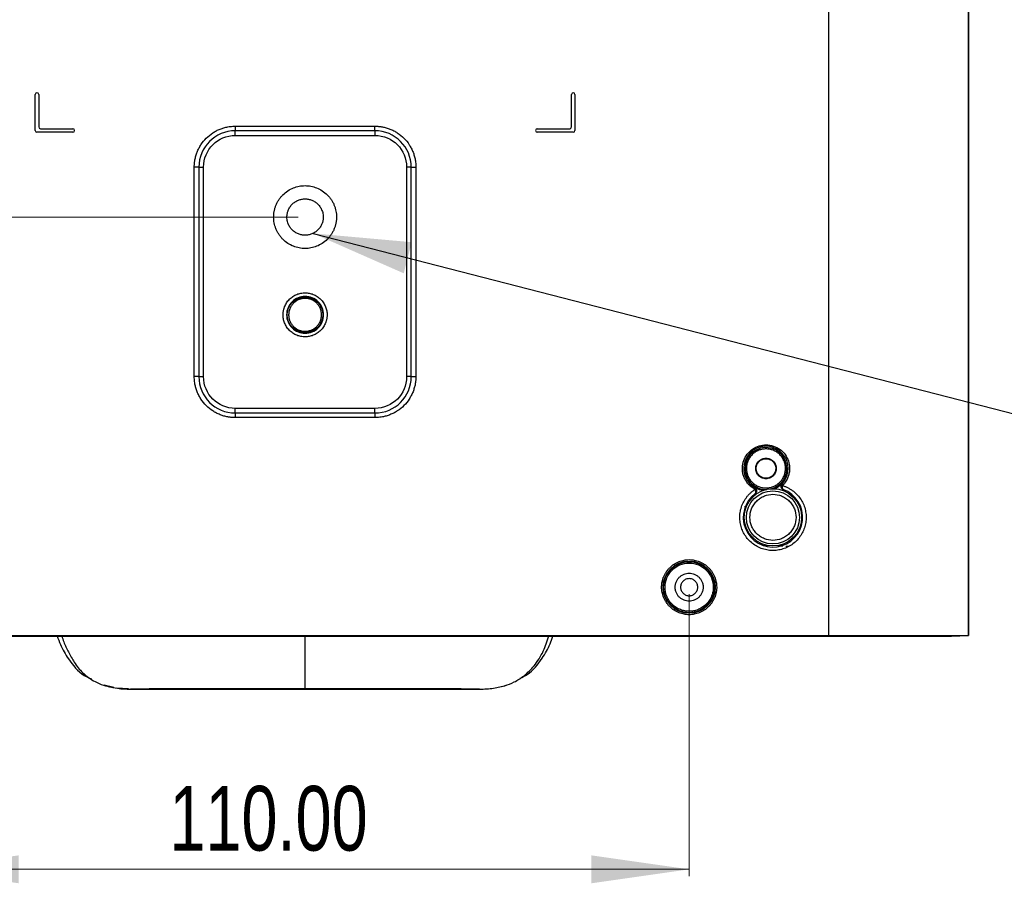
# Model space of a CAD drawing. Header units: millimetres. Extents: x 36 to 747, y 24 to 484.
# Tile 2 of 14: x 121 to 262, y 24 to 148. Entities that reach past the tile are written whole.
import ezdxf

# ---------------------------------------------------------------- set-up
doc = ezdxf.new("R2010")
doc.units = ezdxf.units.MM
doc.styles.add('SLDTEXTSTYLE0', font='TXT', dxfattribs={"width": 0.75})
doc.dimstyles.new('SLDDIMSTYLE0', dxfattribs={"dimtxt": 9.260417, "dimasz": 14, "dimexe": 0, "dimexo": 0.0625, "dimgap": 2.315104, "dimtad": 1, "dimrnd": 1e-09, "dimzin": 4, "dimdsep": 46, "dimtxsty": 'SLDTEXTSTYLE0', "dimsah": 1, "dimcen": 0.09, "dimadec": 0, "dimazin": 1, "dimtfac": 1, "dimtofl": 0, "dimtmove": 0, "dimatfit": 3, "dimfxl": 0, "dimfrac": 2, "dimtolj": 1, "dimtzin": 12, "dimarcsym": 0})
doc.dimstyles.new('SLDDIMSTYLE1', dxfattribs={"dimtxt": 9.260417, "dimasz": 14, "dimexe": 0, "dimexo": 0.0625, "dimgap": 2.315104, "dimtad": 1, "dimrnd": 1e-09, "dimzin": 4, "dimdsep": 46, "dimtxsty": 'SLDTEXTSTYLE0', "dimsah": 1, "dimcen": 0.09, "dimadec": 0, "dimazin": 1, "dimtfac": 1, "dimtmove": 0, "dimatfit": 0, "dimfxl": 0, "dimfrac": 2, "dimtolj": 1, "dimtzin": 12, "dimarcsym": 0})
doc.dimstyles.new('SLDDIMSTYLE2', dxfattribs={"dimtxt": 0.18, "dimasz": 14, "dimexe": 0, "dimexo": 0.0625, "dimgap": 0, "dimtad": 0, "dimtih": 1, "dimtoh": 1, "dimdec": 0, "dimrnd": 1e-09, "dimzin": 0, "dimdsep": 46, "dimtxsty": 'Standard', "dimsah": 1, "dimcen": 0.09, "dimadec": 0, "dimazin": 0, "dimtfac": 14, "dimtdec": 0, "dimtofl": 0, "dimtmove": 0, "dimatfit": 3, "dimfxl": 0, "dimfrac": 2, "dimtolj": 1, "dimtzin": 0, "dimarcsym": 0})

# ---------------------------------------------------------------- blocks, each defined once
blk = doc.blocks.new('_D_3')
at = {"color": 7, "linetype": 'Continuous', "lineweight": 0}
for p, q in [((106.7, 65.34), (106.7, 24.94)), ((216.7, 65.34), (216.7, 24.94)), ((106.7, 25.94), (216.7, 25.94))]:
    blk.add_line(p, q, dxfattribs=at)
at = {"color": 7, "linetype": 'Continuous', "lineweight": 18}
for points in [[(106.7, 25.94), (120.7, 23.94), (120.7, 27.94)], [(216.7, 25.94), (202.7, 27.94), (202.7, 23.94)]]:
    blk.add_solid(points, dxfattribs=at)
at = {"color": 7, "linetype": 'Continuous', "lineweight": 18, "insert": (142.26, 37.88), "char_height": 9.26, "attachment_point": 1, "style": 'SLDTEXTSTYLE0'}
blk.add_mtext('110.00', dxfattribs=at)
blk = doc.blocks.new('_D_4')
at = {"color": 7, "linetype": 'Continuous', "lineweight": 0}
for p, q in [((52.16, 178.34), (52.16, 204.34)), ((105.7, 178.34), (51.16, 178.34)), ((52.16, 119.34), (52.16, 178.34)), ((160.7, 119.34), (51.16, 119.34)), ((52.16, 119.34), (52.16, 93.34))]:
    blk.add_line(p, q, dxfattribs=at)
at = {"color": 7, "linetype": 'Continuous', "lineweight": 18}
for points in [[(52.16, 178.34), (54.16, 192.34), (50.16, 192.34)], [(52.16, 119.34), (50.16, 105.34), (54.16, 105.34)]]:
    blk.add_solid(points, dxfattribs=at)
at = {"color": 7, "linetype": 'Continuous', "lineweight": 18, "insert": (40.22, 138), "char_height": 9.26, "attachment_point": 1, "rotation": 90, "style": 'SLDTEXTSTYLE0'}
blk.add_mtext('59.00', dxfattribs=at)
blk = doc.blocks.new('_D_5')
at = {"color": 7, "linetype": 'Continuous', "lineweight": 0}
for p, q in [((52.16, 119.34), (52.16, 145.34)), ((160.7, 119.34), (51.16, 119.34)), ((52.16, 119.34), (52.16, 66.34)), ((105.7, 66.34), (51.16, 66.34)), ((52.16, 66.34), (52.16, 40.34))]:
    blk.add_line(p, q, dxfattribs=at)
at = {"color": 7, "linetype": 'Continuous', "lineweight": 18}
for points in [[(52.16, 119.34), (54.16, 133.34), (50.16, 133.34)], [(52.16, 66.34), (50.16, 52.34), (54.16, 52.34)]]:
    blk.add_solid(points, dxfattribs=at)
at = {"color": 7, "linetype": 'Continuous', "lineweight": 18, "insert": (40.22, 73.99), "char_height": 9.26, "attachment_point": 1, "rotation": 90, "style": 'SLDTEXTSTYLE0'}
blk.add_mtext('53.00', dxfattribs=at)

msp = doc.modelspace()

# ---------------------------------------------------------------- linework, layer by layer
at = {"color": 7, "linetype": 'Continuous', "lineweight": 25}
for p, q in [((236.702, 59.444), (236.702, 188.544)), ((256.7, 59.444), (256.7, 188.544)), ((256.702, 188.544), (256.702, 59.444)), ((123.052, 131.744), (123.052, 136.894)), ((123.552, 136.894), (123.552, 132.244)), ((199.852, 132.244), (199.852, 136.894)), ((200.352, 136.894), (200.352, 131.744)), ((128.452, 131.494), (123.302, 131.494)), ((123.802, 131.994), (128.452, 131.994)), ((151.702, 132.36), (151.702, 131.699)), ((151.702, 132.36), (171.702, 132.36)), ((171.702, 131.699), (151.702, 131.699)), ((151.702, 131.037), (151.702, 131.699)), ((171.702, 131.699), (171.702, 132.36)), ((171.702, 131.699), (171.702, 131.037)), ((194.952, 131.994), (199.602, 131.994)), ((200.102, 131.494), (194.952, 131.494)), ((151.702, 131.037), (171.702, 131.037)), ((146.498, 126.494), (145.836, 126.494)), ((145.836, 96.494), (145.836, 126.494)), ((146.498, 126.494), (146.498, 96.494)), ((146.498, 126.494), (147.159, 126.494)), ((147.159, 96.494), (147.159, 126.494)), ((176.245, 126.494), (176.245, 96.494)), ((176.907, 126.494), (176.245, 126.494)), ((176.907, 96.494), (176.907, 126.494)), ((176.907, 126.494), (177.568, 126.494)), ((177.568, 126.494), (177.568, 96.494)), ((146.498, 96.494), (145.836, 96.494)), ((146.498, 96.494), (147.159, 96.494)), ((176.907, 96.494), (176.245, 96.494)), ((176.907, 96.494), (177.568, 96.494)), ((171.702, 91.951), (151.702, 91.951)), ((151.702, 91.29), (151.702, 91.951)), ((171.702, 91.29), (171.702, 91.951)), ((151.702, 91.29), (171.702, 91.29)), ((151.702, 91.29), (151.702, 90.628)), ((171.702, 90.628), (151.702, 90.628)), ((171.702, 91.29), (171.702, 90.628)), ((229.966, 80.463), (229.988, 80.456)), ((226.173, 79.759), (226.186, 79.77)), ((230.158, 80.337), (230.174, 80.331)), ((224.665, 77.857), (224.748, 77.848)), ((227.76, 72.244), (227.301, 72.244)), ((229.644, 72.245), (230.11, 72.245)), ((230.11, 72.244), (229.644, 72.244)), ((230.112, 72.244), (230.112, 72.29)), ((230.13, 72.311), (230.13, 72.341)), ((230.554, 72.194), (230.881, 72.194)), ((230.702, 72.194), (230.702, 72.244)), ((86.702, 59.444), (236.702, 59.444)), ((86.702, 59.344), (236.702, 59.344)), ((236.702, 59.444), (256.7, 59.444)), ((236.702, 59.344), (236.702, 59.444)), ((236.702, 59.344), (254.154, 59.344)), ((254.254, 59.346), (254.154, 59.344)), ((254.174, 59.344), (254.237, 59.346)), ((254.254, 59.346), (256.7, 59.444)), ((256.702, 59.444), (254.274, 59.347)), ((134.324, 51.971), (132.931, 52.297)), ((136.394, 51.766), (134.767, 51.877)), ((136.702, 51.744), (186.702, 51.744))]:
    msp.add_line(p, q, dxfattribs=at)
at = {"color": 1, "linetype": 'Continuous', "lineweight": 25}
for p, q in [((224.423, 76.5), (224.423, 76.471)), ((229.95, 72.244), (230.128, 72.244))]:
    msp.add_line(p, q, dxfattribs=at)
at = {"color": 7, "linetype": 'Continuous', "lineweight": 25}
for centre, radius in [((161.702, 105.344), 2.553), ((228.702, 76.344), 4.1), ((228.702, 76.344), 3.8), ((216.702, 66.344), 3.743), ((216.702, 66.344), 3.652)]:
    msp.add_circle(centre, radius, dxfattribs=at)
for centre, radius, start, end in [((123.302, 136.894), 0.25, 0, 180), ((200.102, 136.894), 0.25, 0, 180), ((123.302, 131.744), 0.25, 180, 270), ((123.802, 132.244), 0.25, 180, 270), ((128.452, 131.744), 0.25, 270, 90), ((151.702, 126.494), 5.205, 90, 180), ((171.702, 126.494), 5.205, 360, 90), ((194.952, 131.744), 0.25, 90, 270), ((199.602, 132.244), 0.25, 270, 0), ((200.102, 131.744), 0.25, 270, 0), ((151.702, 96.494), 5.205, 180, 270), ((171.702, 96.494), 5.205, 270, 0), ((227.702, 83.344), 3.181, 316.18724, 240.07327), ((227.702, 83.344), 3.152, 240.26699, 263.45725), ((227.702, 83.344), 3.152, 292.80296, 315.99321), ((228.702, 76.344), 4.25, 126.5265, 69.7337)]:
    msp.add_arc(centre, radius, start, end, dxfattribs=at)
at = {"color": 1, "linetype": 'Continuous', "lineweight": 25}
for start, end in [(283.63891, 180), (180, 272.62129)]:
    msp.add_arc((227.702, 83.344), 2.995, start, end, dxfattribs=at)
at = {"color": 7, "linetype": 'Continuous', "lineweight": 25}
for points, knots in [([(145.836, 126.494), (145.837, 126.566), (145.838, 126.709), (145.851, 126.923), (145.87, 127.137), (145.898, 127.35), (145.952, 127.678), (146.056, 128.118), (146.242, 128.664), (146.485, 129.197), (146.888, 129.887), (147.525, 130.672), (148.309, 131.309), (148.999, 131.712), (149.532, 131.954), (150.079, 132.141), (150.565, 132.255), (150.988, 132.32), (151.344, 132.354), (151.583, 132.358), (151.702, 132.36)], [0, 0, 0, 0, 0.023335, 0.0466278, 0.0699095, 0.0932114, 0.1165649, 0.1783, 0.2400921, 0.3044013, 0.3687677, 0.5000056, 0.6312435, 0.6955528, 0.7599192, 0.8216543, 0.8834464, 0.922309, 0.9611118, 1, 1, 1, 1]), ([(171.702, 132.36), (171.774, 132.36), (171.917, 132.358), (172.131, 132.346), (172.345, 132.326), (172.558, 132.299), (172.886, 132.244), (173.326, 132.141), (173.872, 131.954), (174.405, 131.712), (175.095, 131.309), (175.88, 130.672), (176.517, 129.887), (176.92, 129.197), (177.162, 128.664), (177.349, 128.118), (177.463, 127.632), (177.528, 127.209), (177.562, 126.852), (177.566, 126.614), (177.568, 126.494)], [0, 0, 0, 0, 0.023335, 0.0466278, 0.0699095, 0.0932114, 0.1165649, 0.1783, 0.2400921, 0.3044013, 0.3687677, 0.5000056, 0.6312435, 0.6955528, 0.7599192, 0.8216543, 0.8834464, 0.922309, 0.9611118, 1, 1, 1, 1]), ([(157.202, 119.344), (157.203, 119.415), (157.205, 119.557), (157.22, 119.769), (157.245, 119.979), (157.28, 120.188), (157.324, 120.394), (157.378, 120.599), (157.443, 120.801), (157.544, 121.076), (157.7, 121.418), (157.931, 121.813), (158.203, 122.187), (158.618, 122.646), (159.217, 123.134), (160.016, 123.547), (160.854, 123.792), (161.702, 123.87), (162.551, 123.792), (163.388, 123.547), (164.187, 123.134), (164.786, 122.647), (165.201, 122.187), (165.473, 121.814), (165.705, 121.418), (165.889, 121.012), (166.031, 120.601), (166.129, 120.189), (166.191, 119.769), (166.198, 119.486), (166.202, 119.344)], [0, 0, 0, 0, 0.0151263, 0.030153, 0.0451134, 0.0600411, 0.0749699, 0.0899338, 0.1049663, 0.1201006, 0.1522587, 0.184454, 0.2172963, 0.2501767, 0.3158115, 0.3800824, 0.4400305, 0.5000162, 0.5599644, 0.6199501, 0.684221, 0.7498558, 0.7826981, 0.8155785, 0.8477365, 0.8799319, 0.9100771, 0.9399567, 0.969841, 1, 1, 1, 1]), ([(159.102, 119.344), (159.103, 119.399), (159.105, 119.508), (159.121, 119.671), (159.146, 119.832), (159.182, 119.991), (159.228, 120.148), (159.325, 120.416), (159.513, 120.782), (159.851, 121.195), (160.264, 121.533), (160.726, 121.772), (161.212, 121.914), (161.702, 121.959), (162.192, 121.914), (162.678, 121.772), (163.14, 121.534), (163.553, 121.195), (163.891, 120.782), (164.105, 120.368), (164.227, 119.993), (164.291, 119.671), (164.298, 119.453), (164.302, 119.344)], [0, 0, 0, 0, 0.020146, 0.040136, 0.0600495, 0.0799665, 0.0999672, 0.1201309, 0.1850793, 0.2500934, 0.3150418, 0.380056, 0.4400099, 0.500029, 0.559983, 0.620002, 0.6849504, 0.7499645, 0.8149129, 0.8799271, 0.9200442, 0.9598545, 1, 1, 1, 1]), ([(166.202, 119.344), (166.201, 119.273), (166.199, 119.131), (166.184, 118.919), (166.16, 118.709), (166.125, 118.501), (166.08, 118.294), (166.026, 118.09), (165.962, 117.887), (165.86, 117.612), (165.705, 117.271), (165.474, 116.875), (165.201, 116.502), (164.787, 116.042), (164.187, 115.555), (163.388, 115.141), (162.551, 114.896), (161.702, 114.818), (160.854, 114.896), (160.017, 115.141), (159.217, 115.555), (158.618, 116.042), (158.203, 116.502), (157.931, 116.875), (157.7, 117.271), (157.515, 117.676), (157.374, 118.087), (157.275, 118.5), (157.213, 118.919), (157.206, 119.202), (157.202, 119.344)], [0, 0, 0, 0, 0.0151263, 0.03015304, 0.04511342, 0.06004109, 0.07496993, 0.08993379, 0.1049663, 0.12010064, 0.15225869, 0.18445402, 0.21729633, 0.25017673, 0.31581151, 0.38008238, 0.44003053, 0.50001624, 0.5599644, 0.61995012, 0.68422099, 0.74985577, 0.78269809, 0.81557848, 0.84773654, 0.87993187, 0.91007706, 0.93995671, 0.969841, 1, 1, 1, 1]), ([(164.302, 119.344), (164.301, 119.289), (164.299, 119.18), (164.284, 119.018), (164.258, 118.857), (164.223, 118.698), (164.177, 118.541), (164.08, 118.272), (163.891, 117.906), (163.553, 117.493), (163.14, 117.155), (162.678, 116.917), (162.193, 116.774), (161.702, 116.729), (161.212, 116.774), (160.727, 116.917), (160.264, 117.155), (159.851, 117.493), (159.513, 117.906), (159.299, 118.32), (159.177, 118.696), (159.114, 119.017), (159.106, 119.235), (159.102, 119.344)], [0, 0, 0, 0, 0.020146, 0.040136, 0.0600495, 0.0799665, 0.0999672, 0.1201309, 0.1850793, 0.2500934, 0.3150418, 0.380056, 0.4400099, 0.500029, 0.559983, 0.620002, 0.6849504, 0.7499645, 0.8149129, 0.8799271, 0.9200442, 0.9598545, 1, 1, 1, 1]), ([(158.547, 105.344), (158.548, 105.401), (158.55, 105.515), (158.564, 105.684), (158.587, 105.852), (158.618, 106.018), (158.659, 106.183), (158.709, 106.346), (158.821, 106.654), (159.046, 107.089), (159.456, 107.59), (159.957, 108.001), (160.518, 108.29), (161.107, 108.463), (161.702, 108.517), (162.297, 108.463), (162.886, 108.29), (163.447, 108.001), (163.948, 107.59), (164.359, 107.089), (164.602, 106.616), (164.737, 106.225), (164.806, 105.936), (164.849, 105.642), (164.854, 105.444), (164.857, 105.344)], [0, 0, 0, 0, 0.0172808, 0.0344383, 0.0515224, 0.0685833, 0.0856716, 0.1028378, 0.1201315, 0.1850831, 0.2500888, 0.3150404, 0.3800461, 0.4400035, 0.5000144, 0.5599717, 0.6199826, 0.6849342, 0.7499399, 0.8148915, 0.8798973, 0.9100483, 0.9399355, 0.9698293, 1, 1, 1, 1]), ([(164.348, 105.344), (164.348, 105.691), (164.279, 106.037), (164.014, 106.677), (163.818, 106.97), (163.328, 107.46), (163.035, 107.656), (162.395, 107.921), (162.049, 107.99), (161.356, 107.99), (161.01, 107.921), (160.37, 107.656), (160.076, 107.46), (159.586, 106.97), (159.39, 106.677), (159.125, 106.037), (159.056, 105.691), (159.056, 105.344)], [0, 0, 0, 0, 0.125, 0.125, 0.25, 0.25, 0.375, 0.375, 0.5, 0.5, 0.625, 0.625, 0.75, 0.75, 0.875, 0.875, 1, 1, 1, 1]), ([(164.056, 105.344), (164.055, 105.394), (164.053, 105.493), (164.039, 105.64), (164.016, 105.785), (163.984, 105.929), (163.942, 106.071), (163.854, 106.315), (163.684, 106.646), (163.378, 107.019), (163.004, 107.326), (162.586, 107.542), (162.146, 107.67), (161.702, 107.711), (161.259, 107.67), (160.819, 107.542), (160.401, 107.326), (160.027, 107.02), (159.721, 106.646), (159.527, 106.271), (159.417, 105.931), (159.359, 105.64), (159.352, 105.443), (159.349, 105.344)], [0, 0, 0, 0, 0.020145, 0.0401345, 0.0600477, 0.0799649, 0.0999663, 0.1201308, 0.1850758, 0.2500933, 0.3150383, 0.3800559, 0.4400065, 0.5000289, 0.5599795, 0.6200019, 0.6849469, 0.7499644, 0.8149094, 0.879927, 0.9200426, 0.959853, 1, 1, 1, 1]), ([(164.857, 105.344), (164.856, 105.287), (164.855, 105.174), (164.84, 105.004), (164.818, 104.836), (164.786, 104.67), (164.746, 104.506), (164.696, 104.343), (164.583, 104.035), (164.359, 103.599), (163.948, 103.098), (163.447, 102.688), (162.886, 102.399), (162.297, 102.226), (161.702, 102.171), (161.108, 102.226), (160.519, 102.399), (159.957, 102.688), (159.456, 103.098), (159.046, 103.599), (158.802, 104.072), (158.668, 104.463), (158.598, 104.752), (158.555, 105.046), (158.55, 105.245), (158.547, 105.344)], [0, 0, 0, 0, 0.0172808, 0.0344383, 0.0515224, 0.0685833, 0.0856716, 0.1028378, 0.1201315, 0.1850831, 0.2500888, 0.3150404, 0.3800461, 0.4400035, 0.5000144, 0.5599717, 0.6199826, 0.6849342, 0.7499399, 0.8148915, 0.8798973, 0.9100483, 0.9399355, 0.9698293, 1, 1, 1, 1]), ([(159.056, 105.344), (159.056, 104.998), (159.125, 104.652), (159.39, 104.012), (159.586, 103.718), (160.076, 103.228), (160.37, 103.032), (161.01, 102.767), (161.356, 102.698), (162.049, 102.698), (162.395, 102.767), (163.035, 103.032), (163.328, 103.228), (163.818, 103.718), (164.014, 104.012), (164.279, 104.652), (164.348, 104.998), (164.348, 105.344)], [0, 0, 0, 0, 0.125, 0.125, 0.25, 0.25, 0.375, 0.375, 0.5, 0.5, 0.625, 0.625, 0.75, 0.75, 0.875, 0.875, 1, 1, 1, 1]), ([(159.349, 105.344), (159.35, 105.295), (159.351, 105.196), (159.366, 105.049), (159.389, 104.903), (159.421, 104.759), (159.462, 104.617), (159.55, 104.374), (159.721, 104.043), (160.027, 103.669), (160.401, 103.363), (160.819, 103.147), (161.258, 103.018), (161.702, 102.977), (162.146, 103.018), (162.585, 103.147), (163.004, 103.363), (163.378, 103.669), (163.684, 104.042), (163.877, 104.417), (163.988, 104.757), (164.045, 105.048), (164.052, 105.245), (164.056, 105.344)], [0, 0, 0, 0, 0.020145, 0.0401345, 0.0600477, 0.0799649, 0.0999663, 0.1201308, 0.1850758, 0.2500933, 0.3150383, 0.3800559, 0.4400065, 0.5000289, 0.5599795, 0.6200019, 0.6849469, 0.7499644, 0.8149094, 0.879927, 0.9200426, 0.959853, 1, 1, 1, 1]), ([(151.702, 90.628), (151.631, 90.629), (151.487, 90.63), (151.273, 90.643), (151.06, 90.662), (150.847, 90.69), (150.518, 90.744), (150.079, 90.848), (149.532, 91.034), (148.999, 91.277), (148.309, 91.68), (147.525, 92.317), (146.888, 93.101), (146.485, 93.791), (146.242, 94.324), (146.056, 94.871), (145.941, 95.357), (145.876, 95.78), (145.842, 96.136), (145.838, 96.375), (145.836, 96.494)], [0, 0, 0, 0, 0.023335, 0.0466278, 0.0699095, 0.0932114, 0.1165649, 0.1783, 0.2400921, 0.3044013, 0.3687677, 0.5000056, 0.6312435, 0.6955528, 0.7599192, 0.8216543, 0.8834464, 0.922309, 0.9611118, 1, 1, 1, 1]), ([(177.568, 96.494), (177.568, 96.423), (177.566, 96.279), (177.554, 96.065), (177.534, 95.852), (177.507, 95.639), (177.452, 95.31), (177.349, 94.871), (177.162, 94.324), (176.92, 93.791), (176.517, 93.101), (175.88, 92.317), (175.095, 91.68), (174.405, 91.277), (173.873, 91.034), (173.326, 90.848), (172.84, 90.733), (172.417, 90.668), (172.06, 90.634), (171.822, 90.63), (171.702, 90.628)], [0, 0, 0, 0, 0.023335, 0.0466278, 0.0699095, 0.0932114, 0.1165649, 0.1783, 0.2400921, 0.3044013, 0.3687677, 0.5000056, 0.6312435, 0.6955528, 0.7599192, 0.8216543, 0.8834464, 0.922309, 0.9611118, 1, 1, 1, 1]), ([(226.016, 80.414), (225.967, 80.443), (225.87, 80.501), (225.729, 80.597), (225.594, 80.7), (225.464, 80.809), (225.339, 80.925), (225.135, 81.135), (224.877, 81.461), (224.616, 81.931), (224.431, 82.436), (224.298, 83.123), (224.332, 83.993), (224.683, 84.982), (225.331, 85.833), (226.211, 86.439), (227.217, 86.742), (228.266, 86.732), (229.282, 86.398), (230.142, 85.762), (230.756, 84.911), (231.032, 84.085), (231.097, 83.39), (231.061, 82.853), (230.942, 82.328), (230.764, 81.89), (230.565, 81.536), (230.37, 81.256), (230.218, 81.088), (230.142, 81.004)], [0, 0, 0, 0, 0.010227, 0.0204038, 0.0305563, 0.0407106, 0.0508927, 0.0611285, 0.0931861, 0.1252759, 0.1573335, 0.1894232, 0.2503242, 0.3112248, 0.3751673, 0.4391097, 0.5000104, 0.560911, 0.6248535, 0.6887959, 0.7496966, 0.8105973, 0.8426545, 0.8747439, 0.9068012, 0.9388907, 0.9592882, 0.9795884, 1, 1, 1, 1]), ([(230.497, 83.344), (230.496, 83.403), (230.494, 83.521), (230.477, 83.695), (230.45, 83.868), (230.412, 84.039), (230.363, 84.208), (230.258, 84.497), (230.056, 84.89), (229.692, 85.334), (229.248, 85.698), (228.751, 85.954), (228.229, 86.107), (227.702, 86.155), (227.175, 86.107), (226.654, 85.954), (226.156, 85.698), (225.713, 85.334), (225.349, 84.89), (225.133, 84.471), (225.014, 84.125), (224.952, 83.869), (224.914, 83.608), (224.909, 83.432), (224.907, 83.344)], [0, 0, 0, 0, 0.0201459, 0.0401356, 0.0600485, 0.0799647, 0.0999644, 0.1201268, 0.1850752, 0.2500848, 0.3150333, 0.3800428, 0.439997, 0.5000117, 0.5599659, 0.6199805, 0.684929, 0.7499385, 0.814887, 0.8798966, 0.9100465, 0.9399334, 0.9698279, 1, 1, 1, 1]), ([(226.232, 83.344), (226.233, 83.381), (226.235, 83.455), (226.248, 83.565), (226.268, 83.674), (226.297, 83.781), (226.355, 83.945), (226.465, 84.157), (226.656, 84.39), (226.889, 84.582), (227.232, 84.759), (227.702, 84.85), (228.172, 84.759), (228.515, 84.582), (228.749, 84.391), (228.94, 84.157), (229.061, 83.923), (229.13, 83.711), (229.166, 83.529), (229.17, 83.406), (229.172, 83.344)], [0, 0, 0, 0, 0.0241706, 0.0481432, 0.0720555, 0.0960463, 0.120253, 0.1852472, 0.2503576, 0.3153519, 0.3804624, 0.5000241, 0.6195858, 0.68458, 0.7496905, 0.8146847, 0.8797952, 0.9199455, 0.9597994, 1, 1, 1, 1]), ([(226.302, 83.344), (226.303, 83.38), (226.304, 83.45), (226.317, 83.555), (226.336, 83.658), (226.364, 83.76), (226.419, 83.916), (226.523, 84.119), (226.705, 84.341), (226.928, 84.523), (227.254, 84.692), (227.702, 84.778), (228.15, 84.692), (228.476, 84.523), (228.699, 84.341), (228.881, 84.119), (228.996, 83.896), (229.062, 83.693), (229.096, 83.52), (229.1, 83.403), (229.102, 83.344)], [0, 0, 0, 0, 0.02416963, 0.04814177, 0.07205411, 0.09604538, 0.12025294, 0.18524421, 0.25035757, 0.3153489, 0.38046231, 0.50002404, 0.61958576, 0.68457703, 0.74969039, 0.81468171, 0.87979513, 0.91994423, 0.95979813, 1, 1, 1, 1]), ([(224.907, 83.344), (224.908, 83.285), (224.91, 83.168), (224.927, 82.993), (224.954, 82.82), (224.993, 82.649), (225.042, 82.481), (225.146, 82.192), (225.349, 81.798), (225.712, 81.355), (226.156, 80.991), (226.653, 80.735), (227.175, 80.581), (227.702, 80.533), (228.229, 80.581), (228.751, 80.734), (229.248, 80.991), (229.692, 81.354), (230.056, 81.798), (230.272, 82.217), (230.391, 82.564), (230.452, 82.82), (230.49, 83.08), (230.495, 83.256), (230.497, 83.344)], [0, 0, 0, 0, 0.0201459, 0.0401356, 0.0600485, 0.0799647, 0.0999644, 0.1201268, 0.1850752, 0.2500848, 0.3150333, 0.3800428, 0.439997, 0.5000117, 0.5599659, 0.6199805, 0.684929, 0.7499385, 0.814887, 0.8798966, 0.9100465, 0.9399334, 0.9698279, 1, 1, 1, 1]), ([(229.172, 83.344), (229.171, 83.307), (229.17, 83.233), (229.157, 83.123), (229.136, 83.015), (229.107, 82.908), (229.049, 82.744), (228.94, 82.531), (228.749, 82.298), (228.515, 82.107), (228.173, 81.93), (227.702, 81.839), (227.232, 81.929), (226.889, 82.107), (226.656, 82.298), (226.465, 82.531), (226.344, 82.765), (226.275, 82.978), (226.239, 83.159), (226.235, 83.282), (226.232, 83.344)], [0, 0, 0, 0, 0.0241706, 0.0481432, 0.0720555, 0.0960463, 0.120253, 0.1852472, 0.2503576, 0.3153519, 0.3804624, 0.5000241, 0.6195858, 0.68458, 0.7496905, 0.8146847, 0.8797952, 0.9199455, 0.9597994, 1, 1, 1, 1]), ([(229.102, 83.344), (229.102, 83.309), (229.1, 83.238), (229.088, 83.134), (229.068, 83.03), (229.04, 82.928), (228.985, 82.772), (228.881, 82.57), (228.699, 82.348), (228.477, 82.166), (228.15, 81.997), (227.702, 81.91), (227.254, 81.997), (226.928, 82.165), (226.706, 82.347), (226.524, 82.57), (226.408, 82.793), (226.343, 82.995), (226.308, 83.168), (226.304, 83.285), (226.302, 83.344)], [0, 0, 0, 0, 0.0241696, 0.0481418, 0.0720541, 0.0960454, 0.1202529, 0.1852442, 0.2503576, 0.3153489, 0.3804623, 0.500024, 0.6195858, 0.684577, 0.7496904, 0.8146817, 0.8797951, 0.9199442, 0.9597981, 1, 1, 1, 1]), ([(230.074, 80.892), (230.145, 80.869), (230.287, 80.825), (230.495, 80.745), (230.699, 80.656), (230.899, 80.558), (231.093, 80.451), (231.283, 80.334), (231.634, 80.095), (232.113, 79.687), (232.639, 79.044), (233.049, 78.322), (233.319, 77.554), (233.456, 76.767), (233.46, 75.985), (233.338, 75.211), (233.084, 74.454), (232.702, 73.735), (232.188, 73.083), (231.571, 72.527), (230.879, 72.097), (230.14, 71.794), (229.377, 71.621), (228.596, 71.573), (227.802, 71.658), (227.017, 71.876), (226.269, 72.237), (225.593, 72.72), (225.025, 73.303), (224.569, 73.958), (224.236, 74.667), (224.021, 75.419), (223.932, 76.212), (223.976, 77.026), (224.167, 77.834), (224.492, 78.598), (224.868, 79.171), (225.216, 79.579), (225.492, 79.853), (225.79, 80.106), (226.005, 80.252), (226.112, 80.326)], [0, 0, 0, 0, 0.00871972, 0.01739224, 0.02603666, 0.03467223, 0.04331828, 0.05199408, 0.06071868, 0.09287332, 0.12504835, 0.157203, 0.18937804, 0.21969607, 0.2500341, 0.28035213, 0.31069015, 0.3428448, 0.37501983, 0.40717448, 0.43934951, 0.46966755, 0.50000557, 0.53032361, 0.56066163, 0.59281627, 0.6249913, 0.65714595, 0.68932099, 0.71963902, 0.74997705, 0.78029508, 0.81063311, 0.84278775, 0.87496278, 0.90711743, 0.93929247, 0.95451728, 0.96964123, 0.9847677, 1, 1, 1, 1]), ([(226.016, 80.414), (226.042, 80.459), (226.067, 80.503), (226.104, 80.567), (226.115, 80.586), (226.115, 80.588)], [0, 0, 0, 0, 0.5, 0.5, 1, 1, 1, 1]), ([(226.112, 80.326), (226.099, 80.343), (226.072, 80.378), (226.035, 80.402), (226.016, 80.414)], [0, 0, 0, 0, 0.5006467, 1, 1, 1, 1]), ([(226.112, 80.326), (226.15, 80.352), (226.194, 80.383), (226.258, 80.427), (226.275, 80.439), (226.276, 80.44)], [0, 0, 0, 0, 0.5, 0.5, 1, 1, 1, 1]), ([(226.186, 79.77), (226.321, 79.869), (226.399, 80.034), (226.381, 80.368), (226.284, 80.524), (226.139, 80.607)], [0, 0, 0, 0, 0.5, 0.5, 1, 1, 1, 1]), ([(229.97, 81.154), (229.912, 81.094), (229.87, 81.02), (229.826, 80.861), (229.824, 80.775), (229.861, 80.614), (229.9, 80.538), (230.01, 80.413), (230.08, 80.366), (230.158, 80.337)], [0, 0, 0, 0, 0.25, 0.25, 0.5, 0.5, 0.75, 0.75, 1, 1, 1, 1]), ([(229.884, 80.956), (229.862, 80.888), (229.854, 80.817), (229.866, 80.681), (229.885, 80.617), (229.972, 80.45), (230.066, 80.371), (230.174, 80.331)], [0, 0, 0, 0, 0.25, 0.25, 0.5, 0.5, 1, 1, 1, 1]), ([(229.884, 80.956), (229.886, 80.955), (229.906, 80.948), (229.979, 80.924), (230.03, 80.907), (230.074, 80.892)], [0, 0, 0, 0, 0.5, 0.5, 1, 1, 1, 1]), ([(230.142, 81.004), (230.108, 81.036), (230.069, 81.073), (230.013, 81.127), (229.999, 81.141), (229.997, 81.142)], [0, 0, 0, 0, 0.5, 0.5, 1, 1, 1, 1]), ([(230.074, 80.892), (230.068, 80.873), (230.057, 80.835), (230.045, 80.777), (230.036, 80.718), (230.033, 80.661), (230.033, 80.605), (230.039, 80.543), (230.054, 80.476), (230.08, 80.414), (230.119, 80.36), (230.154, 80.342), (230.174, 80.331)], [0, 0, 0, 0, 0.07078425, 0.14260641, 0.21577297, 0.29055118, 0.36717215, 0.44583576, 0.56683182, 0.70140648, 0.82806977, 1, 1, 1, 1]), ([(230.142, 81.004), (230.127, 80.987), (230.098, 80.954), (230.082, 80.913), (230.074, 80.892)], [0, 0, 0, 0, 0.49940525, 1, 1, 1, 1]), ([(228.702, 73.044), (228.287, 73.089), (227.647, 73.157), (226.877, 73.568), (226.353, 73.994), (225.924, 74.519), (225.526, 75.288), (225.322, 76.344), (225.526, 77.4), (225.924, 78.169), (226.353, 78.694), (226.877, 79.121), (227.646, 79.531), (228.287, 79.6), (228.702, 79.644)], [0, 0, 0, 0, 0.1197215, 0.1848348, 0.25, 0.3151133, 0.3802785, 0.5, 0.6197215, 0.6848348, 0.75, 0.8151133, 0.8802785, 1, 1, 1, 1]), ([(226.173, 79.759), (226.182, 79.768), (226.2, 79.783), (226.218, 79.812), (226.231, 79.841), (226.242, 79.879), (226.247, 79.928), (226.244, 80.006), (226.223, 80.102), (226.179, 80.217), (226.134, 80.29), (226.112, 80.326)], [0, 0, 0, 0, 0.09370823, 0.17627002, 0.24769761, 0.3079883, 0.42448245, 0.53057761, 0.69483746, 0.85055897, 1, 1, 1, 1]), ([(226.173, 79.759), (226.231, 79.802), (226.279, 79.858), (226.347, 79.99), (226.367, 80.067), (226.368, 80.149)], [0, 0, 0, 0, 0.5, 0.5, 1, 1, 1, 1]), ([(228.702, 79.644), (229.117, 79.6), (229.758, 79.531), (230.527, 79.121), (231.051, 78.694), (231.481, 78.169), (231.879, 77.4), (232.082, 76.344), (231.879, 75.289), (231.481, 74.52), (231.052, 73.994), (230.527, 73.568), (229.758, 73.157), (229.117, 73.089), (228.702, 73.044)], [0, 0, 0, 0, 0.1197215, 0.1848348, 0.25, 0.3151133, 0.3802785, 0.5, 0.6197215, 0.6848348, 0.75, 0.8151133, 0.8802785, 1, 1, 1, 1]), ([(224.756, 77.842), (224.758, 77.842), (224.766, 77.838), (224.727, 77.833), (224.671, 77.829), (224.646, 77.827)], [0, 0, 0, 0, 0.140109, 0.62595, 1, 1, 1, 1]), ([(224.416, 76.502), (224.429, 76.499), (224.454, 76.495), (224.466, 76.486), (224.457, 76.478), (224.434, 76.474), (224.423, 76.471)], [0, 0, 0, 0, 0.2546264, 0.509226, 0.764526, 1, 1, 1, 1]), ([(230.128, 72.244), (230.126, 72.249), (230.123, 72.258), (230.119, 72.27), (230.116, 72.28), (230.113, 72.287), (230.112, 72.29)], [0, 0, 0, 0, 0.3399448, 0.5599632, 0.7799816, 1, 1, 1, 1]), ([(212.759, 66.344), (212.76, 66.407), (212.762, 66.531), (212.775, 66.717), (212.797, 66.901), (212.827, 67.083), (212.866, 67.264), (212.914, 67.443), (212.97, 67.621), (213.059, 67.862), (213.195, 68.161), (213.398, 68.508), (213.636, 68.835), (214, 69.238), (214.525, 69.665), (215.225, 70.027), (215.959, 70.242), (216.702, 70.31), (217.446, 70.242), (218.179, 70.027), (218.88, 69.665), (219.405, 69.238), (219.768, 68.835), (220.007, 68.508), (220.209, 68.161), (220.371, 67.806), (220.495, 67.446), (220.582, 67.084), (220.636, 66.717), (220.642, 66.469), (220.645, 66.344)], [0, 0, 0, 0, 0.0151257, 0.030152, 0.0451122, 0.0600398, 0.0749687, 0.0899328, 0.1049657, 0.1201006, 0.152256, 0.184454, 0.2172936, 0.2501767, 0.3158115, 0.3800823, 0.4400278, 0.5000162, 0.5599617, 0.6199501, 0.6842209, 0.7498557, 0.7826953, 0.8155784, 0.8477338, 0.8799318, 0.9100761, 0.9399554, 0.96984, 1, 1, 1, 1]), ([(213.25, 66.344), (213.25, 67.26), (213.614, 68.138), (214.909, 69.433), (215.787, 69.796), (217.618, 69.796), (218.496, 69.433), (219.791, 68.138), (220.154, 67.26), (220.154, 66.344)], [0, 0, 0, 0, 0.25, 0.25, 0.5, 0.5, 0.75, 0.75, 1, 1, 1, 1]), ([(214.702, 66.344), (214.703, 66.386), (214.704, 66.47), (214.717, 66.595), (214.736, 66.719), (214.763, 66.841), (214.799, 66.962), (214.873, 67.169), (215.018, 67.45), (215.278, 67.768), (215.596, 68.028), (215.952, 68.212), (216.325, 68.321), (216.702, 68.356), (217.079, 68.321), (217.453, 68.212), (217.808, 68.028), (218.126, 67.768), (218.386, 67.451), (218.551, 67.132), (218.644, 66.843), (218.693, 66.596), (218.699, 66.428), (218.702, 66.344)], [0, 0, 0, 0, 0.0201432, 0.0401317, 0.0600446, 0.0799621, 0.0999644, 0.1201307, 0.1850692, 0.2500932, 0.3150318, 0.3800557, 0.44, 0.5000287, 0.559973, 0.6200018, 0.6849403, 0.7499643, 0.8149029, 0.8799269, 0.9200398, 0.9598502, 1, 1, 1, 1]), ([(220.645, 66.344), (220.645, 66.282), (220.643, 66.157), (220.629, 65.972), (220.608, 65.788), (220.578, 65.605), (220.539, 65.424), (220.491, 65.245), (220.435, 65.068), (220.346, 64.826), (220.21, 64.527), (220.007, 64.181), (219.768, 63.854), (219.405, 63.451), (218.88, 63.024), (218.179, 62.662), (217.446, 62.447), (216.702, 62.378), (215.959, 62.447), (215.225, 62.661), (214.525, 63.024), (214, 63.451), (213.636, 63.853), (213.398, 64.18), (213.195, 64.527), (213.033, 64.883), (212.909, 65.243), (212.823, 65.604), (212.769, 65.972), (212.762, 66.22), (212.759, 66.344)], [0, 0, 0, 0, 0.0151257, 0.030152, 0.0451122, 0.0600398, 0.0749687, 0.0899328, 0.1049657, 0.1201006, 0.152256, 0.184454, 0.2172936, 0.2501767, 0.3158115, 0.3800823, 0.4400278, 0.5000162, 0.5599617, 0.6199501, 0.6842209, 0.7498557, 0.7826953, 0.8155784, 0.8477338, 0.8799318, 0.9100761, 0.9399554, 0.96984, 1, 1, 1, 1]), ([(220.154, 66.344), (220.154, 66.303), (220.153, 66.192), (220.138, 65.975), (220.099, 65.7), (220, 65.283), (219.799, 64.769), (219.435, 64.197), (218.962, 63.705), (218.404, 63.314), (217.894, 63.091), (217.476, 62.975), (217.166, 62.918), (216.852, 62.891), (216.429, 62.891), (215.903, 62.965), (215.391, 63.138), (215, 63.335), (214.711, 63.516), (214.482, 63.696), (214.313, 63.85), (214.145, 64.02), (213.95, 64.249), (213.739, 64.559), (213.563, 64.89), (213.424, 65.239), (213.324, 65.6), (213.262, 65.97), (213.254, 66.219), (213.25, 66.344)], [0, 0, 0, 0, 0.0115306, 0.0306956, 0.0599507, 0.0885489, 0.1491484, 0.2117085, 0.2749296, 0.3370082, 0.3990825, 0.4280352, 0.4569785, 0.4860066, 0.5152976, 0.5738336, 0.6323692, 0.6637671, 0.6951495, 0.7265226, 0.7443593, 0.7582756, 0.7928058, 0.827338, 0.8618714, 0.8964051, 0.9309384, 0.9654703, 1, 1, 1, 1]), ([(218.702, 66.344), (218.702, 66.302), (218.7, 66.218), (218.688, 66.093), (218.668, 65.969), (218.641, 65.847), (218.606, 65.726), (218.531, 65.519), (218.386, 65.238), (218.126, 64.921), (217.808, 64.66), (217.453, 64.477), (217.079, 64.367), (216.702, 64.333), (216.325, 64.367), (215.952, 64.477), (215.596, 64.66), (215.279, 64.92), (215.018, 65.238), (214.854, 65.557), (214.76, 65.845), (214.711, 66.093), (214.705, 66.26), (214.702, 66.344)], [0, 0, 0, 0, 0.02014323, 0.04013165, 0.06004455, 0.0799621, 0.09996443, 0.12013066, 0.18506922, 0.25009316, 0.31503176, 0.38005573, 0.43999997, 0.50002873, 0.55997299, 0.62000177, 0.68494034, 0.74996427, 0.81490288, 0.87992685, 0.92003979, 0.95985015, 1, 1, 1, 1]), ([(217.927, 66.344), (217.927, 66.505), (217.895, 66.665), (217.773, 66.961), (217.682, 67.097), (217.455, 67.324), (217.319, 67.415), (217.023, 67.537), (216.863, 67.569), (216.542, 67.569), (216.382, 67.537), (216.085, 67.415), (215.949, 67.324), (215.723, 67.097), (215.632, 66.961), (215.509, 66.665), (215.477, 66.505), (215.477, 66.344)], [0, 0, 0, 0, 0.125, 0.125, 0.25, 0.25, 0.375, 0.375, 0.5, 0.5, 0.625, 0.625, 0.75, 0.75, 0.875, 0.875, 1, 1, 1, 1]), ([(215.477, 66.344), (215.477, 66.184), (215.509, 66.024), (215.632, 65.727), (215.723, 65.591), (215.949, 65.365), (216.085, 65.274), (216.382, 65.151), (216.542, 65.119), (216.863, 65.119), (217.023, 65.151), (217.319, 65.274), (217.455, 65.365), (217.682, 65.591), (217.773, 65.727), (217.895, 66.024), (217.927, 66.184), (217.927, 66.344)], [0, 0, 0, 0, 0.125, 0.125, 0.25, 0.25, 0.375, 0.375, 0.5, 0.5, 0.625, 0.625, 0.75, 0.75, 0.875, 0.875, 1, 1, 1, 1]), ([(126.214, 59.344), (126.353, 58.94), (126.749, 57.786), (127.922, 55.798), (129.408, 53.957), (130.764, 53.353), (131.115, 53.196)], [0, 0, 0, 0, 0.1582437, 0.4518877, 0.8581927, 1, 1, 1, 1]), ([(126.862, 59.344), (126.948, 59.069), (127.194, 58.283), (127.86, 56.965), (128.707, 55.414), (129.902, 53.936), (131.327, 52.917), (132.754, 52.297), (133.587, 52.112), (133.973, 52.026)], [0, 0, 0, 0, 0.066376, 0.1900603, 0.3337699, 0.5194358, 0.750362, 0.8844112, 1, 1, 1, 1]), ([(189.349, 52.003), (189.663, 52.07), (190.393, 52.224), (191.681, 52.734), (193.137, 53.639), (194.604, 55.111), (195.859, 57.051), (196.378, 58.613), (196.621, 59.344)], [0, 0, 0, 0, 0.1139118, 0.2645818, 0.4267374, 0.6064025, 0.8156047, 1, 1, 1, 1]), ([(192.482, 53.301), (192.83, 53.469), (194.137, 54.099), (195.561, 55.919), (196.684, 57.849), (197.06, 58.966), (197.187, 59.344)], [0, 0, 0, 0, 0.1465392, 0.5510851, 0.8480982, 1, 1, 1, 1]), ([(186.702, 51.744), (187.371, 51.762), (188.648, 51.795), (189.879, 52.133), (190.465, 52.294)], [0, 0, 0, 0, 0.52400424, 1, 1, 1, 1]), ([(133.505, 52.144), (133.945, 52.037), (134.994, 51.781), (136.075, 51.758), (136.702, 51.744)], [0, 0, 0, 0, 0.4197842, 1, 1, 1, 1]), ([(161.702, 51.788), (160.065, 51.788), (156.789, 51.787), (152.065, 51.785), (147.714, 51.781), (143.898, 51.775), (140.769, 51.769), (138.457, 51.761), (136.978, 51.753), (136.794, 51.747), (136.702, 51.744)], [0, 0, 0, 0, 0.1250197, 0.2500292, 0.3750385, 0.5000425, 0.6250425, 0.7500353, 0.8750163, 1, 1, 1, 1]), ([(186.702, 51.744), (186.61, 51.747), (186.426, 51.753), (184.948, 51.761), (182.636, 51.769), (179.507, 51.775), (175.69, 51.781), (171.34, 51.785), (166.615, 51.787), (163.34, 51.788), (161.702, 51.788)], [0, 0, 0, 0, 0.1249837, 0.2499647, 0.3749575, 0.4999575, 0.6249614, 0.7499708, 0.8749803, 1, 1, 1, 1])]:
    msp.add_open_spline(points, degree=3, knots=knots, dxfattribs=at)
for points in [[(147.159, 126.494), (147.159, 129.002), (149.195, 131.037), (151.702, 131.037)], [(171.702, 131.037), (174.21, 131.037), (176.245, 129.002), (176.245, 126.494)], [(151.702, 91.951), (149.195, 91.951), (147.159, 93.987), (147.159, 96.494)], [(176.245, 96.494), (176.245, 93.987), (174.21, 91.951), (171.702, 91.951)], [(226.139, 80.607), (226.131, 80.601), (226.123, 80.594), (226.115, 80.588)], [(226.276, 80.44), (226.234, 80.5), (226.179, 80.551), (226.115, 80.588)], [(229.997, 81.142), (229.947, 81.089), (229.908, 81.025), (229.884, 80.956)], [(229.997, 81.142), (229.988, 81.146), (229.979, 81.15), (229.97, 81.154)]]:
    msp.add_open_spline(points, degree=3, dxfattribs=at)
at = {"color": 1, "linetype": 'Continuous', "lineweight": 25}
msp.add_open_spline([(226.368, 80.149), (226.368, 80.247), (226.337, 80.353), (226.276, 80.44)], degree=3, dxfattribs=at)
msp.add_open_spline([(161.702, 51.788), (161.702, 51.837), (161.702, 51.931), (161.702, 52.809), (161.702, 54.262), (161.702, 56.322), (161.702, 58.086), (161.702, 59.172), (161.702, 59.344)], degree=3, knots=[0, 0, 0, 0, 0.2033642, 0.3890421, 0.5688402, 0.7556831, 0.9611705, 1, 1, 1, 1], dxfattribs=at)

# ---------------------------------------------------------------- dimensions: what is measured, and where the dimension line sits
at = {"color": 7, "linetype": 'Continuous', "lineweight": 18}
for base, p2, picture, middle in [((52.159, 178.344), (106.702, 178.344), '_D_4', (52.159, 153.395)), ((52.159, 66.344), (106.702, 66.344), '_D_5', (52.159, 89.38))]:
    dim = msp.add_linear_dim(base=base, p1=(161.702, 119.344), p2=p2, angle=90, dimstyle='SLDDIMSTYLE1', dxfattribs=at)
    dim.commit()
    dim.dimension.update_dxf_attribs({"geometry": picture, "text_midpoint": middle, "dimtype": 160})
dim = msp.add_linear_dim(base=(216.702, 25.938), p1=(106.702, 66.344), p2=(216.702, 66.344), dimstyle='SLDDIMSTYLE0', dxfattribs=at)
dim.commit()
dim.dimension.update_dxf_attribs({"geometry": '_D_3', "text_midpoint": (161.072, 25.938), "dimtype": 160})

# ---------------------------------------------------------------- leaders
at = {"color": 7, "linetype": 'Continuous', "lineweight": 0}
msp.add_leader([(162.845, 117.008), (278.481, 87.24)], dimstyle='SLDDIMSTYLE2', dxfattribs=at)

doc.saveas('drawing.dxf')
